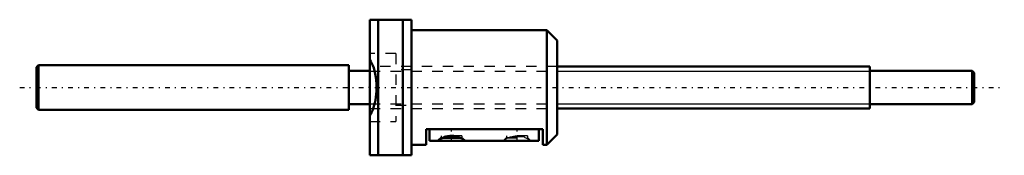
# Model space of a CAD drawing. Header units: millimetres. Extents: x -33.6 to 60.9, y -6.5 to 6.5.
import ezdxf

# ---------------------------------------------------------------- set-up
doc = ezdxf.new("R2010")
doc.units = ezdxf.units.MM
doc.linetypes.add('Center', pattern=[1.5, 0.45, -0.5, 0.05, -0.5])
doc.linetypes.add('Dashed', pattern=[2, 1, -1])
for name, color, linetype, lineweight in [('2d ConnectionPoints', 7, 'Continuous', 50), ('AM_0', 7, 'Continuous', 50), ('AM_5', 3, 'Continuous', 25), ('AM_7', 7, 'Center', 25), ('AM_9', 6, 'Dashed', 25)]:
    doc.layers.add(name, color=color, linetype=linetype, lineweight=lineweight)

# ---------------------------------------------------------------- blocks, each defined once
blk = doc.blocks.new('1_MBF_0401_3_7_nut_0_in_MBF0401_3_7GT_90LC3A_0__4')
at = {"layer": 'AM_0'}
for p, q in [((0, 6.5), (4, 6.5)), ((0, -6.5), (0, 6.5)), ((0.813, 6.5), (0.813, -6.5)), ((3.187, -6.5), (3.187, 6.5)), ((4, -6.5), (4, 6.5)), ((17, 5.5), (4, 5.5)), ((17, 5.5), (17, -5.5)), ((18, 4.5), (17, 5.5)), ((18, 4.5), (18, -4.5)), ((16.6, -4), (5.4, -4)), ((5.4, -5.5), (5.4, -4)), ((5.736, -4), (5.736, -5.1)), ((16.236, -4), (16.236, -5.1)), ((16.6, -5.5), (16.6, -4)), ((17, -5.5), (18, -4.5)), ((4, -5.5), (5.4, -5.5)), ((16.236, -5.1), (5.736, -5.1)), ((6.547, -5.089), (6.536, -5.1)), ((6.989, -4.82), (8.686, -4.82)), ((7.162, -4.74), (7.09, -4.781)), ((7.162, -4.74), (8.51, -4.74)), ((8.582, -4.781), (8.51, -4.74)), ((9.136, -5.1), (9.125, -5.089)), ((16.6, -5.5), (17, -5.5)), ((4, -6.5), (0, -6.5))]:
    blk.add_line(p, q, dxfattribs=at)
for points in [[(0, -2.663), (0.102, -2.504), (0.198, -2.328), (0.286, -2.134), (0.365, -1.924), (0.436, -1.698), (0.498, -1.457), (0.551, -1.204), (0.593, -0.941), (0.628, -0.634), (0.649, -0.318), (0.656, 0), (0.648, 0.339), (0.624, 0.675), (0.584, 1.001), (0.53, 1.314), (0.46, 1.612), (0.377, 1.889), (0.296, 2.109), (0.205, 2.313), (0.106, 2.498), (0, 2.663)], [(8.51, -4.74), (8.318, -4.686), (8.175, -4.658), (8.026, -4.64), (7.874, -4.632), (7.674, -4.638), (7.478, -4.661), (7.315, -4.696), (7.162, -4.74)], [(7.09, -4.781), (6.934, -4.843), (6.794, -4.911), (6.721, -4.953), (6.656, -4.996), (6.599, -5.04), (6.552, -5.083), (6.547, -5.089)], [(9.125, -5.089), (9.092, -5.057), (9.037, -5.012), (8.921, -4.935), (8.774, -4.859), (8.682, -4.819), (8.582, -4.781)]]:
    blk.add_lwpolyline(points, dxfattribs=at)
at = {"layer": 'AM_7'}
for p, q in [((7.836, -5.16), (7.836, -3.644)), ((14.136, -5.16), (14.136, -3.644))]:
    blk.add_line(p, q, dxfattribs=at)
at = {"layer": 'AM_9'}
for p, q in [((2.5, 3.25), (0, 3.25)), ((2.5, 3.25), (2.5, -3.25)), ((18, 2), (0, 2)), ((4, 1.7), (2.5, 1.7)), ((2.5, -1.7), (4, -1.7)), ((0, -2), (18, -2)), ((0, -3.25), (2.5, -3.25)), ((6.836, -4.63), (6.836, -4.79)), ((8.836, -4.63), (6.836, -4.63)), ((8.836, -4.63), (8.836, -4.79)), ((13.136, -4.63), (13.136, -4.79)), ((15.136, -4.63), (13.136, -4.63)), ((15.136, -4.63), (15.136, -4.79)), ((6.834, -4.783), (6.547, -5.089)), ((6.836, -4.79), (6.844, -4.781)), ((6.844, -4.781), (8.828, -4.781)), ((6.844, -4.82), (6.844, -4.781)), ((6.844, -4.82), (6.989, -4.82)), ((8.686, -4.82), (8.828, -4.82)), ((8.828, -4.781), (8.836, -4.79)), ((8.828, -4.781), (8.828, -4.82)), ((9.125, -5.088), (8.838, -4.783)), ((12.836, -5.1), (12.847, -5.089)), ((13.136, -4.782), (12.847, -5.088)), ((13.136, -4.79), (13.144, -4.781)), ((13.144, -4.82), (13.144, -4.781)), ((13.144, -4.781), (15.128, -4.781)), ((13.144, -4.82), (15.128, -4.82)), ((13.39, -4.781), (13.462, -4.74)), ((14.81, -4.74), (13.462, -4.74)), ((14.81, -4.74), (14.882, -4.781)), ((14.882, -4.781), (14.983, -4.819)), ((15.128, -4.781), (15.128, -4.82)), ((15.128, -4.781), (15.136, -4.79)), ((15.425, -5.089), (15.138, -4.783)), ((15.425, -5.089), (15.436, -5.1))]:
    blk.add_line(p, q, dxfattribs=at)
for points in [[(13.462, -4.74), (13.654, -4.686), (13.797, -4.658), (13.946, -4.64), (14.098, -4.632), (14.298, -4.638), (14.494, -4.661), (14.657, -4.696), (14.81, -4.74)], [(12.847, -5.089), (12.88, -5.057), (12.935, -5.012), (13.051, -4.935), (13.198, -4.859), (13.287, -4.82)], [(13.287, -4.82), (13.29, -4.819), (13.39, -4.781)], [(14.983, -4.819), (15.038, -4.843), (15.178, -4.911), (15.251, -4.953), (15.316, -4.996), (15.373, -5.04), (15.42, -5.083), (15.425, -5.089)]]:
    blk.add_lwpolyline(points, dxfattribs=at)
blk = doc.blocks.new('2_MBF0401_3_7GT_90LC3A__0__shaft_0_in_MBF0401_3_7GT_90LC3A_0__4')
at = {"layer": 'AM_0'}
for p, q in [((-31.8, 2.15), (-32, 1.95)), ((-32, 1.95), (-32, -1.95)), ((-2, 2.15), (-31.8, 2.15)), ((-31.8, 2.15), (-31.8, -2.15)), ((-2, 2.15), (-2, -2.15)), ((48, 2), (18, 2)), ((48, 2), (48, -2)), ((0, 1.6), (-2, 1.6)), ((57.8, 1.6), (48, 1.6)), ((58, 1.4), (57.8, 1.6)), ((57.8, 1.6), (57.8, -1.6)), ((58, 1.4), (58, -1.4)), ((-2, -1.6), (0, -1.6)), ((48, -1.6), (57.8, -1.6)), ((57.8, -1.6), (58, -1.4)), ((-32, -1.95), (-31.8, -2.15)), ((-31.8, -2.15), (-2, -2.15)), ((18, -2), (48, -2))]:
    blk.add_line(p, q, dxfattribs=at)
at = {"layer": 'AM_5', "linetype": 'Dashed'}
for p, q in [((0, 1.5705), (18, 1.5705)), ((0, -1.5705), (18, -1.5705))]:
    blk.add_line(p, q, dxfattribs=at)
at = {"layer": 'AM_5'}
for p, q in [((18, 1.5705), (48, 1.5705)), ((18, -1.5705), (48, -1.5705))]:
    blk.add_line(p, q, dxfattribs=at)
at = {"layer": 'AM_7'}
blk.add_line((-33.6, 0), (60.9, 0), dxfattribs=at)
at = {"layer": 'AM_9'}
for p, q in [((18, 2), (0, 2)), ((0, -2), (18, -2))]:
    blk.add_line(p, q, dxfattribs=at)

msp = doc.modelspace()

# ---------------------------------------------------------------- linework, layer by layer
at = {"layer": '2d ConnectionPoints'}
msp.add_point((0, 0), dxfattribs=at)
msp.add_point((0, 0), dxfattribs=at)

# ---------------------------------------------------------------- block references
for name in ['1_MBF_0401_3_7_nut_0_in_MBF0401_3_7GT_90LC3A_0__4', '2_MBF0401_3_7GT_90LC3A__0__shaft_0_in_MBF0401_3_7GT_90LC3A_0__4']:
    msp.add_blockref(name, (0, 0))

doc.saveas('drawing.dxf')
